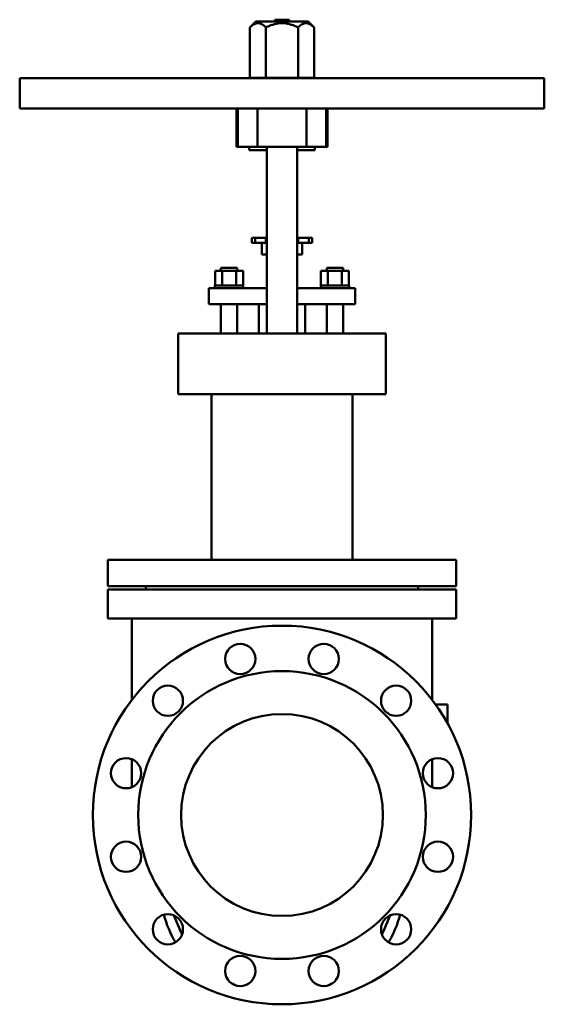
# Model space of a CAD drawing. Header units: millimetres. Extents: x -260 to 260, y -188 to 788.
import ezdxf

# ---------------------------------------------------------------- set-up
doc = ezdxf.new("R2010")
doc.units = ezdxf.units.MM
doc.layers.add('AM_0', color=7, linetype='Continuous', lineweight=30)

msp = doc.modelspace()

# ---------------------------------------------------------------- linework, layer by layer
at = {"layer": 'AM_0', "color": 7, "linetype": 'Continuous', "lineweight": 50}
for p, q in [((-25.78, 786), (-31.75, 780.03)), ((-25.78, 786), (25.78, 786)), ((-7.25, 787.7), (-7.25, 786)), ((-7.25, 787.7), (7.25, 787.7)), ((7.25, 786), (7.25, 787.7)), ((31.75, 780.03), (25.78, 786)), ((-31.75, 780.03), (-31.75, 730)), ((-15.88, 780.03), (-15.88, 730)), ((15.88, 780.03), (15.88, 730)), ((31.75, 780.03), (31.75, 730)), ((-260, 729.8), (-260, 699.8)), ((-260, 729.8), (260, 729.8)), ((-32.5, 730), (-32.5, 729.8)), ((32.5, 730), (-32.5, 730)), ((32.5, 729.8), (32.5, 730)), ((260, 699.8), (260, 729.8)), ((-260, 699.8), (260, 699.8)), ((-45, 699.8), (-45, 661.8)), ((-43.74, 699.8), (-43.74, 661.8)), ((-24.3, 699.8), (-24.3, 661.8)), ((24.3, 699.8), (24.3, 661.8)), ((43.74, 699.8), (43.74, 661.8)), ((45, 661.8), (45, 699.8)), ((45, 661.8), (-45, 661.8)), ((-32.5, 661.8), (-32.5, 658.5)), ((-32.5, 658.5), (-15.01, 658.5)), ((-15, 661.8), (-15, 476.8)), ((15, 476.8), (15, 661.8)), ((15.01, 658.5), (32.5, 658.5)), ((32.5, 658.5), (32.5, 661.8)), ((-30, 571.8), (-15, 571.8)), ((-30, 571.8), (-30, 566.8)), ((-30, 566.8), (-15, 566.8)), ((-26.46, 571.8), (-26.46, 566.8)), ((-20, 566.8), (-20, 555.3)), ((-16, 571.8), (-16, 566.8)), ((15, 571.8), (30, 571.8)), ((15, 566.8), (30, 566.8)), ((16, 571.8), (16, 566.8)), ((20, 555.3), (20, 566.8)), ((26.46, 571.8), (26.46, 566.8)), ((30, 571.8), (30, 566.8)), ((-20, 555.3), (-15.02, 555.3)), ((15.02, 555.3), (20, 555.3)), ((-66.36, 524.3), (-66.36, 539.1)), ((-38.64, 539.1), (-66.36, 539.1)), ((-60.5, 541.8), (-60.5, 539.1)), ((-60.5, 541.8), (-44.5, 541.8)), ((-59.43, 524.3), (-59.43, 539.1)), ((-45.57, 524.3), (-45.57, 539.1)), ((-44.5, 539.1), (-44.5, 541.8)), ((-38.64, 524.3), (-38.64, 539.1)), ((38.64, 524.3), (38.64, 539.1)), ((66.36, 539.1), (38.64, 539.1)), ((44.5, 541.8), (44.5, 539.1)), ((44.5, 541.8), (60.5, 541.8)), ((45.57, 524.3), (45.57, 539.1)), ((59.43, 524.3), (59.43, 539.1)), ((60.5, 539.1), (60.5, 541.8)), ((66.36, 524.3), (66.36, 539.1)), ((-72.5, 521.8), (-72.5, 505.8)), ((-72.5, 521.8), (-15, 521.8)), ((-66.5, 524.3), (-66.5, 521.8)), ((-38.5, 524.3), (-66.5, 524.3)), ((-38.5, 521.8), (-38.5, 524.3)), ((15, 521.8), (72.5, 521.8)), ((38.5, 524.3), (38.5, 521.8)), ((66.5, 524.3), (38.5, 524.3)), ((66.5, 521.8), (66.5, 524.3)), ((72.5, 521.8), (72.5, 505.8)), ((-72.5, 505.8), (-15, 505.8)), ((-60.5, 505.8), (-60.5, 476.8)), ((-44.5, 476.8), (-44.5, 505.8)), ((-22.9, 505.8), (-22.9, 476.8)), ((15, 505.8), (72.5, 505.8)), ((22.9, 476.8), (22.9, 505.8)), ((44.5, 505.8), (44.5, 476.8)), ((60.5, 476.8), (60.5, 505.8)), ((-103, 476.8), (-103, 416.8)), ((-103, 476.8), (103, 476.8)), ((103, 416.8), (103, 476.8)), ((-103, 416.8), (103, 416.8)), ((-69.85, 416.8), (-69.85, 252.8)), ((69.85, 252.8), (69.85, 416.8)), ((-172.5, 252.8), (-172.5, 226.8)), ((-172.5, 252.8), (172.5, 252.8)), ((172.5, 226.8), (172.5, 252.8)), ((-172.5, 226.8), (172.5, 226.8)), ((-135, 226.8), (-135, 223.5)), ((135, 223.5), (135, 226.8)), ((-172.5, 223.5), (-172.5, 194.5)), ((-172.5, 223.5), (172.5, 223.5)), ((172.5, 194.5), (172.5, 223.5)), ((172.5, 194.5), (-172.5, 194.5)), ((-149, 194.5), (-149, 113.82)), ((149, 113.82), (149, 194.5)), ((164, 109.5), (152.2, 109.5)), ((164, 109.5), (164, 90.89)), ((-149, 55.35), (-149, 27.47)), ((149, 27.47), (149, 55.35))]:
    msp.add_line(p, q, dxfattribs=at)
for points in [[(-31.75, 780.03), (-31.25, 780.52), (-30.28, 781.4), (-29.34, 782.14), (-28.89, 782.47), (-28.44, 782.77), (-27.57, 783.28), (-26.71, 783.68), (-25.87, 783.98), (-25.05, 784.17), (-24.23, 784.27), (-23.82, 784.28), (-23.41, 784.27), (-22.59, 784.17), (-21.76, 783.98), (-20.92, 783.68), (-20.06, 783.28), (-19.19, 782.77), (-18.74, 782.47), (-18.29, 782.14), (-17.35, 781.4), (-16.38, 780.52), (-15.88, 780.03)], [(-15.88, 780.03), (-14.87, 780.52), (-12.93, 781.4), (-11.06, 782.14), (-10.15, 782.47), (-9.25, 782.77), (-7.5, 783.28), (-5.79, 783.68), (-4.12, 783.98), (-2.46, 784.17), (-0.82, 784.27), (0, 784.28), (0.82, 784.27), (2.46, 784.17), (4.12, 783.98), (5.79, 783.68), (7.5, 783.28), (9.25, 782.77), (10.15, 782.47), (11.06, 782.14), (12.93, 781.4), (14.87, 780.52), (15.88, 780.03)], [(15.88, 780.03), (16.38, 780.52), (17.35, 781.4), (18.29, 782.14), (18.74, 782.47), (19.19, 782.77), (20.06, 783.28), (20.92, 783.68), (21.76, 783.98), (22.59, 784.17), (23.41, 784.27), (23.82, 784.28), (24.23, 784.27), (25.05, 784.17), (25.87, 783.98), (26.71, 783.68), (27.57, 783.28), (28.44, 782.77), (28.89, 782.47), (29.34, 782.14), (30.28, 781.4), (31.25, 780.52), (31.75, 780.03)], [(-98.93, -117.95), (-100.5, -114.96), (-103.4, -108.85), (-105.96, -102.59), (-107.1, -99.4)], [(107.1, -99.4), (105.96, -102.59), (103.4, -108.85), (100.5, -114.96), (98.93, -117.95)], [(-45.03, -169.11), (-46.05, -168.61), (-48.09, -167.6), (-50.1, -166.54), (-51.1, -166)], [(51.1, -166), (50.1, -166.54), (48.09, -167.6), (46.05, -168.61), (45.03, -169.11)]]:
    msp.add_lwpolyline(points, dxfattribs=at)
for centre, radius in [((0, 0), 187.5), ((-41.41, 154.55), 15), ((41.41, 154.55), 15), ((0, 0), 142.5), ((-113.14, 113.14), 15), ((113.14, 113.14), 15), ((0, 0), 100), ((-154.55, 41.41), 15), ((154.55, 41.41), 15), ((-154.55, -41.41), 15), ((154.55, -41.41), 15), ((-113.14, -113.14), 15), ((113.14, -113.14), 15), ((-41.41, -154.55), 15), ((41.41, -154.55), 15)]:
    msp.add_circle(centre, radius, dxfattribs=at)
for start, end in [(196.04112, 210.05604), (329.94396, 343.95888)]:
    msp.add_arc((0, -65), 122, start, end, dxfattribs=at)

doc.saveas('drawing.dxf')
